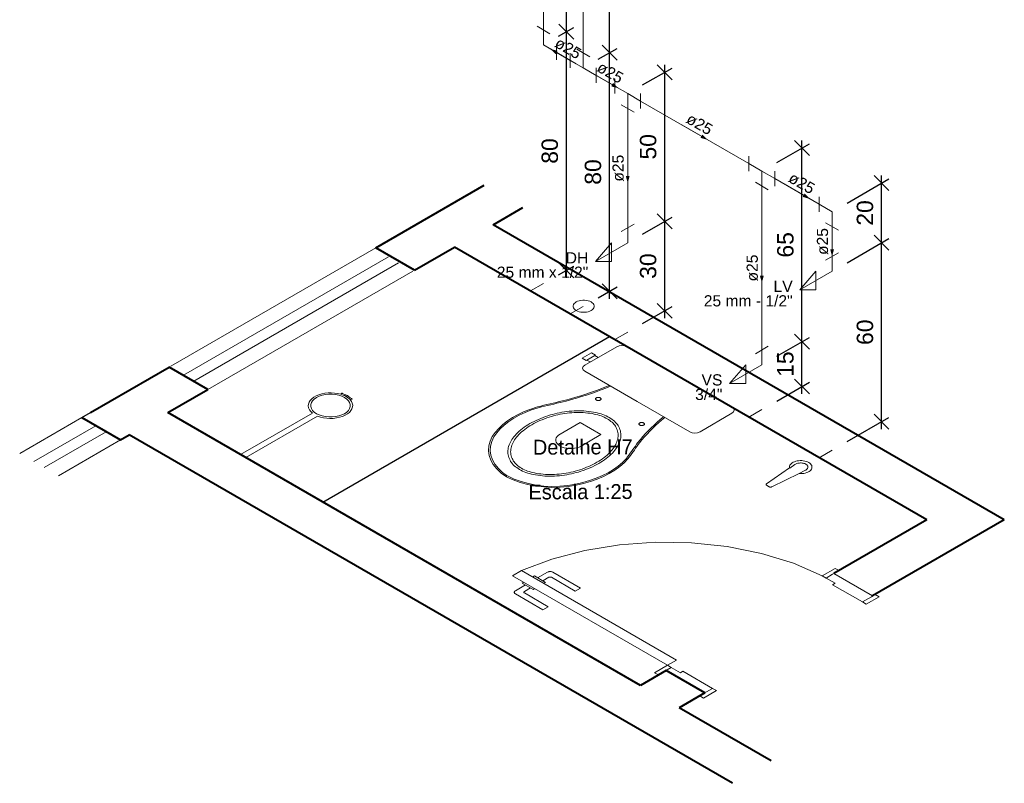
# Model space of a CAD drawing. Header units: millimetres. Extents: x 26 to 1362, y 24 to 358.
# Tile 146 of 256: x 710 to 723, y 310 to 320. Entities that reach past the tile are written whole.
import ezdxf

# ---------------------------------------------------------------- set-up
doc = ezdxf.new("R2010")
doc.units = ezdxf.units.MM
doc.linetypes.add('HIDDEN2', pattern=[4.7625, 3.175, -1.5875])
for name, color, linetype, lineweight in [('AF-Condutos', 4, 'Continuous', 5), ('AF-Conexões', 9, 'Continuous', 5), ('AF-Sentido conduto', 9, 'Continuous', 5), ('AF-Textos conduto', 7, 'Continuous', 5), ('Cotas', 1, 'Continuous', 5), ('MB_ALVENARIA', 7, 'Continuous', 40), ('MB_ESQUADRIA', 7, 'Continuous', 5), ('MB_MOBILIÁRIO', 8, 'Continuous', 13), ('MB_TEXTO_0', 7, 'Continuous', 13), ('Nível 1', 7, 'Continuous', 5), ('Texto da cota', 7, 'Continuous', 5), ('Textos', 7, 'Continuous', 5)]:
    doc.layers.add(name, color=color, linetype=linetype, lineweight=lineweight)
for name, color, linetype in [('ARQ-ALVENARIA', 4, 'Continuous'), ('ARQ-PISO', 8, 'Continuous'), ('LOUÇAS', 7, 'Continuous')]:
    doc.layers.add(name, color=color, linetype=linetype)
doc.styles.add('arial', font='arial.ttf')
doc.styles.add('AVANT', font='txt')
doc.styles.get("Standard").update_dxf_attribs({"font": 'arial.ttf'})
doc.dimstyles.new('UM_25.000000', dxfattribs={"dimtxt": 0.18, "dimasz": 0.2, "dimexe": 0.1, "dimexo": 0.2, "dimgap": 0, "dimtad": 1, "dimtih": 1, "dimtoh": 1, "dimdec": 1, "dimlfac": 25, "dimzin": 0, "dimdsep": 46, "dimtxsty": 'Standard', "dimcen": 0.09, "dimdle": 0.1, "dimadec": 1, "dimazin": 2, "dimtfac": 1, "dimtdec": 4, "dimtofl": 0, "dimtmove": 0, "dimatfit": 3, "dimfxl": 1, "dimtolj": 1, "dimarcsym": 0})

# ---------------------------------------------------------------- blocks, each defined once
blk = doc.blocks.new('_Oblique')
at = {"color": 0, "linetype": 'ByBlock', "lineweight": -2}
blk.add_line((-0.5, -0.5), (0.5, 0.5), dxfattribs=at)
blk = doc.blocks.new('*D328')
at = {"layer": 'Cotas', "color": 0, "lineweight": -2, "transparency": 16777216}
for p, q in [((721.109, 314.664), (721.109, 317.264)), ((720.646, 316.896), (721.209, 317.221)), ((720.646, 314.496), (721.209, 314.821))]:
    blk.add_line(p, q, dxfattribs=at)
at = {"layer": 'DEFPOINTS', "color": 0, "transparency": 16777216}
for p in [(721.109, 317.164), (720.446, 316.781), (720.446, 314.381)]:
    blk.add_point(p, dxfattribs=at)
at = {"layer": 'Cotas', "color": 0, "lineweight": -2, "transparency": 16777216, "xscale": 0.2, "yscale": 0.2, "zscale": 0.2}
for p, rotation in [((721.109, 317.164), 90), ((721.109, 314.764), 270)]:
    blk.add_blockref('_Oblique', p, dxfattribs=dict(at, rotation=rotation))
blk = doc.blocks.new('*D329')
at = {"layer": 'Cotas', "color": 0, "lineweight": -2, "transparency": 16777216}
for p, q in [((721.109, 317.064), (721.109, 318.064)), ((720.646, 317.696), (721.209, 318.021)), ((720.646, 316.896), (721.209, 317.221))]:
    blk.add_line(p, q, dxfattribs=at)
at = {"layer": 'DEFPOINTS', "color": 0, "transparency": 16777216}
for p in [(721.109, 317.964), (720.446, 317.581), (720.446, 316.781)]:
    blk.add_point(p, dxfattribs=at)
at = {"layer": 'Cotas', "color": 0, "lineweight": -2, "transparency": 16777216, "xscale": 0.2, "yscale": 0.2, "zscale": 0.2}
for p, rotation in [((721.109, 317.964), 90), ((721.109, 317.164), 270)]:
    blk.add_blockref('_Oblique', p, dxfattribs=dict(at, rotation=rotation))
blk = doc.blocks.new('*D330')
at = {"layer": 'Cotas', "color": 0, "lineweight": -2, "transparency": 16777216}
for p, q in [((720.041, 315.136), (720.041, 315.936)), ((719.703, 315.641), (720.141, 315.893)), ((719.703, 315.041), (720.141, 315.293))]:
    blk.add_line(p, q, dxfattribs=at)
at = {"layer": 'DEFPOINTS', "color": 0, "transparency": 16777216}
for p in [(720.041, 315.836), (719.503, 315.525), (719.503, 314.925)]:
    blk.add_point(p, dxfattribs=at)
at = {"layer": 'Cotas', "color": 0, "lineweight": -2, "transparency": 16777216, "xscale": 0.2, "yscale": 0.2, "zscale": 0.2}
for p, rotation in [((720.041, 315.836), 90), ((720.041, 315.236), 270)]:
    blk.add_blockref('_Oblique', p, dxfattribs=dict(at, rotation=rotation))
blk = doc.blocks.new('*D331')
at = {"layer": 'Cotas', "color": 0, "lineweight": -2, "transparency": 16777216}
for p, q in [((719.703, 318.241), (720.141, 318.493)), ((720.041, 315.736), (720.041, 318.536)), ((719.703, 315.641), (720.141, 315.893))]:
    blk.add_line(p, q, dxfattribs=at)
at = {"layer": 'DEFPOINTS', "color": 0, "transparency": 16777216}
for p in [(720.041, 318.436), (719.503, 318.125), (719.503, 315.525)]:
    blk.add_point(p, dxfattribs=at)
at = {"layer": 'Cotas', "color": 0, "lineweight": -2, "transparency": 16777216, "xscale": 0.2, "yscale": 0.2, "zscale": 0.2}
for p, rotation in [((720.041, 318.436), 90), ((720.041, 315.836), 270)]:
    blk.add_blockref('_Oblique', p, dxfattribs=dict(at, rotation=rotation))
blk = doc.blocks.new('*D332')
at = {"layer": 'Cotas', "color": 0, "lineweight": -2, "transparency": 16777216}
for p, q in [((718.2, 316.151), (718.2, 317.551)), ((717.903, 317.28), (718.3, 317.508)), ((717.903, 316.08), (718.3, 316.308))]:
    blk.add_line(p, q, dxfattribs=at)
at = {"layer": 'DEFPOINTS', "color": 0, "transparency": 16777216}
for p in [(718.2, 317.451), (717.703, 317.164), (717.703, 315.964)]:
    blk.add_point(p, dxfattribs=at)
at = {"layer": 'Cotas', "color": 0, "lineweight": -2, "transparency": 16777216, "xscale": 0.2, "yscale": 0.2, "zscale": 0.2}
for p, rotation in [((718.2, 317.451), 90), ((718.2, 316.251), 270)]:
    blk.add_blockref('_Oblique', p, dxfattribs=dict(at, rotation=rotation))
blk = doc.blocks.new('*D333')
at = {"layer": 'Cotas', "color": 0, "lineweight": -2, "transparency": 16777216}
for p, q in [((717.903, 319.28), (718.3, 319.508)), ((718.2, 317.351), (718.2, 319.551)), ((717.903, 317.28), (718.3, 317.508))]:
    blk.add_line(p, q, dxfattribs=at)
at = {"layer": 'DEFPOINTS', "color": 0, "transparency": 16777216}
for p in [(718.2, 319.451), (717.703, 319.164), (717.703, 317.164)]:
    blk.add_point(p, dxfattribs=at)
at = {"layer": 'Cotas', "color": 0, "lineweight": -2, "transparency": 16777216, "xscale": 0.2, "yscale": 0.2, "zscale": 0.2}
for p, rotation in [((718.2, 319.451), 90), ((718.2, 317.451), 270)]:
    blk.add_blockref('_Oblique', p, dxfattribs=dict(at, rotation=rotation))
blk = doc.blocks.new('*D334')
at = {"layer": 'Cotas', "color": 0, "lineweight": -2, "transparency": 16777216}
for p, q in [((717.306, 319.625), (717.56, 319.771)), ((717.46, 316.413), (717.46, 319.813)), ((717.306, 316.425), (717.56, 316.571))]:
    blk.add_line(p, q, dxfattribs=at)
at = {"layer": 'DEFPOINTS', "color": 0, "transparency": 16777216}
for p in [(717.46, 319.713), (717.106, 319.509), (717.106, 316.309)]:
    blk.add_point(p, dxfattribs=at)
at = {"layer": 'Cotas', "color": 0, "lineweight": -2, "transparency": 16777216, "xscale": 0.2, "yscale": 0.2, "zscale": 0.2}
for p, rotation in [((717.46, 319.713), 90), ((717.46, 316.513), 270)]:
    blk.add_blockref('_Oblique', p, dxfattribs=dict(at, rotation=rotation))
blk = doc.blocks.new('*D335')
at = {"layer": 'Cotas', "color": 0, "lineweight": -2, "transparency": 16777216}
for p, q in [((717.306, 323.625), (717.56, 323.771)), ((717.46, 319.613), (717.46, 323.813)), ((717.306, 319.625), (717.56, 319.771))]:
    blk.add_line(p, q, dxfattribs=at)
at = {"layer": 'DEFPOINTS', "color": 0, "transparency": 16777216}
for p in [(717.46, 323.713), (717.106, 323.509), (717.106, 319.509)]:
    blk.add_point(p, dxfattribs=at)
at = {"layer": 'Cotas', "color": 0, "lineweight": -2, "transparency": 16777216, "xscale": 0.2, "yscale": 0.2, "zscale": 0.2}
for p, rotation in [((717.46, 323.713), 90), ((717.46, 319.713), 270)]:
    blk.add_blockref('_Oblique', p, dxfattribs=dict(at, rotation=rotation))
blk = doc.blocks.new('*D337')
at = {"layer": 'Cotas', "color": 0, "lineweight": -2, "transparency": 16777216}
for p, q in [((716.773, 319.933), (716.98, 320.052)), ((716.88, 316.695), (716.88, 320.095)), ((716.773, 316.733), (716.98, 316.852))]:
    blk.add_line(p, q, dxfattribs=at)
at = {"layer": 'DEFPOINTS', "color": 0, "transparency": 16777216}
for p in [(716.88, 319.995), (716.573, 319.817), (716.573, 316.617)]:
    blk.add_point(p, dxfattribs=at)
at = {"layer": 'Cotas', "color": 0, "lineweight": -2, "transparency": 16777216, "xscale": 0.2, "yscale": 0.2, "zscale": 0.2}
for p, rotation in [((716.88, 319.995), 90), ((716.88, 316.795), 270)]:
    blk.add_blockref('_Oblique', p, dxfattribs=dict(at, rotation=rotation))
blk = doc.blocks.new('*D338')
at = {"layer": 'Cotas', "color": 0, "lineweight": -2, "transparency": 16777216}
for p, q in [((716.773, 325.133), (716.98, 325.252)), ((716.88, 319.895), (716.88, 325.295)), ((716.773, 319.933), (716.98, 320.052))]:
    blk.add_line(p, q, dxfattribs=at)
at = {"layer": 'DEFPOINTS', "color": 0, "transparency": 16777216}
for p in [(716.88, 325.195), (716.573, 325.017), (716.573, 319.817)]:
    blk.add_point(p, dxfattribs=at)
at = {"layer": 'Cotas', "color": 0, "lineweight": -2, "transparency": 16777216, "xscale": 0.2, "yscale": 0.2, "zscale": 0.2}
for p, rotation in [((716.88, 325.195), 90), ((716.88, 319.995), 270)]:
    blk.add_blockref('_Oblique', p, dxfattribs=dict(at, rotation=rotation))

msp = doc.modelspace()

# ---------------------------------------------------------------- hatches: boundary and pattern name
at = {"layer": 'AF-Sentido conduto', "linetype": 'Continuous'}
for points in [[(716.6661, 319.7631), (716.7368, 319.6924), (716.7627, 319.7372)], [(717.5779, 319.2366), (717.5072, 319.3073), (717.4814, 319.2625)], [(718.7765, 318.5446), (718.7058, 318.6153), (718.6799, 318.5705)], [(717.7034, 317.9642), (717.7293, 318.0608), (717.6775, 318.0608)], [(720.1478, 317.7529), (720.0771, 317.8236), (720.0513, 317.7788)], [(720.446, 316.9807), (720.4719, 317.0773), (720.4202, 317.0773)], [(719.5032, 316.6251), (719.5291, 316.7217), (719.4774, 316.7217)]]:
    msp.add_hatch(color=256, dxfattribs=at).paths.add_polyline_path(points)

# ---------------------------------------------------------------- linework, layer by layer
at = {"layer": 'AF-Condutos'}
for p, q in [((717.1061, 323.2263), (717.1061, 319.7091)), ((716.5725, 320.0171), (716.5725, 320.7343)), ((716.9329, 319.6091), (716.7457, 319.7171)), ((717.2793, 319.4091), (717.5302, 319.2642)), ((717.8766, 319.0642), (719.33, 318.2251)), ((717.7034, 318.9642), (717.7034, 317.3642)), ((719.5032, 317.9251), (719.5032, 315.7251)), ((719.6764, 318.0251), (720.2728, 317.6807)), ((720.446, 317.3807), (720.446, 316.9807))]:
    msp.add_line(p, q, dxfattribs=at)
at = {"layer": 'AF-Conexões'}
for p, q in [((716.6591, 319.9671), (716.4859, 320.0671)), ((716.5725, 319.8171), (716.5725, 320.0171)), ((716.5725, 319.8171), (716.7457, 319.7171)), ((716.7457, 319.6171), (716.7457, 319.8171)), ((716.9329, 319.7091), (716.9329, 319.5091)), ((717.1927, 319.6591), (717.0195, 319.7591)), ((717.1061, 319.5091), (717.1061, 319.7091)), ((717.1061, 319.5091), (716.9329, 319.6091)), ((717.1061, 319.5091), (717.2793, 319.4091)), ((717.2793, 319.3091), (717.2793, 319.5091)), ((717.5302, 319.3642), (717.5302, 319.1642)), ((717.7034, 319.1642), (717.5302, 319.2642)), ((717.7034, 319.1642), (717.8766, 319.0642)), ((717.7034, 319.1642), (717.7034, 318.9642)), ((717.8766, 318.9642), (717.8766, 319.1642)), ((717.6168, 319.0142), (717.79, 318.9142)), ((719.33, 318.3251), (719.33, 318.1251)), ((719.5032, 318.1251), (719.33, 318.2251)), ((719.5032, 318.1251), (719.6764, 318.0251)), ((719.5032, 318.1251), (719.5032, 317.9251)), ((719.6764, 317.9251), (719.6764, 318.1251)), ((719.4166, 317.9751), (719.5898, 317.8751)), ((720.2728, 317.7807), (720.2728, 317.5807)), ((720.446, 317.5807), (720.2728, 317.6807)), ((720.446, 317.5807), (720.446, 317.3807)), ((717.6168, 317.3142), (717.79, 317.4142)), ((720.3594, 317.4307), (720.5326, 317.3307)), ((717.7034, 317.1642), (717.7034, 317.3642)), ((717.7034, 317.1642), (717.2704, 316.9142)), ((717.2704, 316.9142), (717.4869, 317.1642)), ((717.4869, 317.1642), (717.4869, 316.9142)), ((720.3594, 316.9307), (720.5326, 317.0307)), ((717.4869, 316.9142), (717.2704, 316.9142)), ((720.446, 316.7807), (720.446, 316.9807)), ((720.446, 316.7807), (720.013, 316.5307)), ((720.013, 316.5307), (720.2295, 316.7807)), ((720.2295, 316.7807), (720.2295, 316.5307)), ((720.2295, 316.5307), (720.013, 316.5307)), ((719.4166, 315.6751), (719.5898, 315.7751)), ((719.5032, 315.5251), (719.5032, 315.7251)), ((719.5032, 315.5251), (719.0702, 315.2751)), ((719.0702, 315.2751), (719.2867, 315.5251)), ((719.2867, 315.5251), (719.2867, 315.2751)), ((719.2867, 315.2751), (719.0702, 315.2751))]:
    msp.add_line(p, q, dxfattribs=at)
at = {"layer": 'AF-Sentido conduto'}
for points in [[(717.0125, 319.5631), (716.6661, 319.7631)], [(717.2315, 319.4366), (717.5779, 319.2366)], [(718.4301, 318.7446), (718.7765, 318.5446)], [(717.7034, 318.3642), (717.7034, 317.9642)], [(719.8014, 317.9529), (720.1478, 317.7529)], [(720.446, 317.3807), (720.446, 316.9807)], [(719.5032, 317.0251), (719.5032, 316.6251)]]:
    msp.add_lwpolyline(points, dxfattribs=at)
at = {"layer": 'ARQ-ALVENARIA'}
msp.add_lwpolyline([(710.3765, 314.8186), (710.4941, 314.8865)], dxfattribs=at)
at = {"layer": 'ARQ-PISO'}
msp.add_lwpolyline([(713.6118, 313.6865), (713.6118, 313.6865), (717.4569, 315.9065)], dxfattribs=at)
at = {"layer": 'LOUÇAS'}
msp.add_line((712.5783, 314.2832), (712.509, 314.3232), dxfattribs=at)
at = {"layer": 'MB_ALVENARIA'}
for p, q in [((714.3219, 317.0965), (715.7747, 317.9352)), ((715.8981, 317.4065), (716.2943, 317.6352)), ((719.1078, 309.9134), (711.0137, 314.5865)), ((719.6274, 310.2134), (718.3923, 310.9265))]:
    msp.add_line(p, q, dxfattribs=at)
for points in [[(722.757, 313.4465), (715.8981, 317.4065)], [(714.8415, 316.7965), (714.3219, 317.0965)], [(714.8415, 316.7965), (715.3785, 317.1065)], [(721.7178, 313.4465), (715.3785, 317.1065)], [(710.4941, 314.8865), (711.5507, 315.4965)], [(712.0703, 315.1965), (711.5507, 315.4965)], [(711.5333, 314.8865), (712.0703, 315.1965)], [(717.8726, 311.2265), (711.5333, 314.8865)], [(710.3765, 314.8186), (710.8962, 314.5186)], [(710.8962, 314.5186), (711.0137, 314.5865)], [(721.7178, 313.4465), (720.4707, 312.7265)], [(722.757, 313.4465), (720.9903, 312.4265)], [(718.219, 311.4265), (717.8726, 311.2265)], [(718.7387, 311.1265), (718.219, 311.4265)], [(718.7387, 311.1265), (718.3923, 310.9265)]]:
    msp.add_lwpolyline(points, dxfattribs=at)
at = {"layer": 'MB_ESQUADRIA', "linetype": 'HIDDEN2'}
for p, q in [((710.3765, 314.8186), (709.5436, 314.3377)), ((709.7342, 314.2277), (710.5671, 314.7086)), ((709.8727, 314.1477), (710.7056, 314.6286)), ((710.0633, 314.0377), (710.8962, 314.5186))]:
    msp.add_line(p, q, dxfattribs=at)
at = {"layer": 'MB_ESQUADRIA'}
for p, q in [((716.4293, 312.6815), (716.4513, 312.6942)), ((716.4293, 312.6815), (716.4513, 312.6942)), ((716.4513, 312.6942), (716.5989, 312.6089)), ((716.4513, 312.6942), (716.5989, 312.6089)), ((716.4947, 312.669), (716.6287, 312.7463)), ((716.4947, 312.669), (716.6287, 312.7463)), ((716.6459, 312.6763), (716.564, 312.629)), ((716.6459, 312.6763), (716.564, 312.629)), ((716.9991, 312.4922), (716.6806, 312.6763)), ((716.9991, 312.4922), (716.6806, 312.6763)), ((716.6979, 312.7463), (717.0684, 312.5321)), ((716.6979, 312.7463), (717.0684, 312.5321)), ((720.3668, 312.6665), (720.4534, 312.7165)), ((720.3668, 312.6665), (720.4534, 312.7165)), ((720.4881, 312.5965), (720.3669, 312.6665)), ((720.4881, 312.5965), (720.3669, 312.6665)), ((716.3294, 312.5737), (716.1955, 312.4965)), ((716.3294, 312.5737), (716.1955, 312.4965)), ((716.3079, 312.6115), (716.2859, 312.5988)), ((716.3079, 312.6115), (716.2859, 312.5988)), ((716.2859, 312.5988), (716.4336, 312.5135)), ((716.2859, 312.5988), (716.4336, 312.5135)), ((716.3168, 312.4864), (716.3987, 312.5337)), ((716.3168, 312.4864), (716.3987, 312.5337)), ((716.4336, 312.5135), (716.4556, 312.5262)), ((716.4336, 312.5135), (716.4556, 312.5262)), ((716.5989, 312.6089), (716.5769, 312.5962)), ((716.5989, 312.6089), (716.5769, 312.5962)), ((717.0684, 312.5321), (716.9991, 312.4922)), ((717.0684, 312.5321), (716.9991, 312.4922)), ((720.4534, 312.5765), (720.852, 312.3467)), ((720.4534, 312.5765), (720.852, 312.3467)), ((720.4881, 312.5965), (720.4535, 312.5765)), ((720.4881, 312.5965), (720.4535, 312.5765)), ((716.1955, 312.4565), (716.566, 312.2423)), ((716.1955, 312.4565), (716.566, 312.2423)), ((716.6353, 312.2823), (716.3167, 312.4664)), ((716.6353, 312.2823), (716.3167, 312.4664)), ((720.852, 312.3467), (720.9733, 312.4167)), ((720.852, 312.3467), (720.9733, 312.4167)), ((716.566, 312.2423), (716.6353, 312.2823)), ((716.566, 312.2423), (716.6353, 312.2823)), ((718.2885, 311.4665), (718.2018, 311.4165)), ((718.2885, 311.4665), (718.2018, 311.4165)), ((718.2885, 311.4665), (718.2018, 311.4165)), ((718.2885, 311.4665), (718.2018, 311.4165)), ((718.4096, 311.3965), (718.2884, 311.4665)), ((718.4096, 311.3965), (718.2884, 311.4665)), ((718.4096, 311.3965), (718.2884, 311.4665)), ((718.4096, 311.3965), (718.2884, 311.4665)), ((718.4096, 311.3965), (718.4443, 311.4165)), ((718.4096, 311.3965), (718.4443, 311.4165)), ((718.4096, 311.3965), (718.4443, 311.4165)), ((718.4096, 311.3965), (718.4443, 311.4165)), ((718.4443, 311.4165), (718.8425, 311.1864)), ((718.4443, 311.4165), (718.8425, 311.1864)), ((718.4443, 311.4165), (718.8425, 311.1864)), ((718.4443, 311.4165), (718.8425, 311.1864)), ((718.8425, 311.1864), (718.7212, 311.1164)), ((718.8425, 311.1864), (718.7212, 311.1164)), ((718.8425, 311.1864), (718.7212, 311.1164)), ((718.8425, 311.1864), (718.7212, 311.1164))]:
    msp.add_line(p, q, dxfattribs=at)
at = {"layer": 'MB_ESQUADRIA', "linetype": 'HIDDEN2'}
for points in [[(714.3219, 317.0965), (711.5507, 315.4965)], [(711.7412, 315.3865), (714.5125, 316.9865)], [(711.8797, 315.3065), (714.651, 316.9065)], [(712.0703, 315.1965), (714.8415, 316.7965)], [(720.3148, 312.6965), (719.9259, 312.8643), (719.4972, 312.996), (719.0387, 313.0884), (718.5612, 313.1395), (718.0758, 313.1479), (717.5939, 313.1135), (717.1266, 313.0372), (716.685, 312.9206), (716.2793, 312.7665)], [(720.3148, 312.6965), (719.9259, 312.8643), (719.4972, 312.996), (719.0387, 313.0884), (718.5612, 313.1395), (718.0758, 313.1479), (717.5939, 313.1135), (717.1266, 313.0372), (716.685, 312.9206), (716.2793, 312.7665)]]:
    msp.add_lwpolyline(points, dxfattribs=at)
at = {"layer": 'MB_ESQUADRIA'}
for points in [[(716.2793, 312.7665), (718.3577, 311.5665), (718.2365, 311.4965), (716.158, 312.6965), (716.2793, 312.7665)], [(720.4535, 312.7165), (720.54, 312.7665), (720.488, 312.7965), (720.3148, 312.6965), (720.3668, 312.6665), (720.3669, 312.6665)], [(720.4535, 312.7165), (720.54, 312.7665), (720.488, 312.7965), (720.3148, 312.6965), (720.3668, 312.6665), (720.3669, 312.6665)], [(716.6979, 312.7463), (716.6914, 312.7494), (716.684, 312.7519), (716.676, 312.7536), (716.6676, 312.7544), (716.659, 312.7544), (716.6506, 312.7536), (716.6426, 312.7519), (716.6352, 312.7494), (716.6287, 312.7463)], [(716.6979, 312.7463), (716.6914, 312.7494), (716.684, 312.7519), (716.676, 312.7536), (716.6676, 312.7544), (716.659, 312.7544), (716.6506, 312.7536), (716.6426, 312.7519), (716.6352, 312.7494), (716.6287, 312.7463)], [(716.6806, 312.6763), (716.679, 312.6771), (716.6773, 312.6778), (716.6755, 312.6785), (716.6736, 312.6791), (716.6716, 312.6795), (716.6696, 312.6799), (716.6675, 312.6802), (716.6654, 312.6803), (716.6632, 312.6804), (716.6611, 312.6804), (716.659, 312.6802), (716.6569, 312.6799), (716.6549, 312.6796), (716.6529, 312.6791), (716.651, 312.6785), (716.6492, 312.6779), (716.6475, 312.6771), (716.6459, 312.6763)], [(716.6806, 312.6763), (716.679, 312.6771), (716.6773, 312.6778), (716.6755, 312.6785), (716.6736, 312.6791), (716.6716, 312.6795), (716.6696, 312.6799), (716.6675, 312.6802), (716.6654, 312.6803), (716.6632, 312.6804), (716.6611, 312.6804), (716.659, 312.6802), (716.6569, 312.6799), (716.6549, 312.6796), (716.6529, 312.6791), (716.651, 312.6785), (716.6492, 312.6779), (716.6475, 312.6771), (716.6459, 312.6763)], [(720.9903, 312.4265), (720.4707, 312.7265)], [(716.1955, 312.4965), (716.19, 312.4927), (716.1858, 312.4884), (716.1828, 312.4838), (716.1813, 312.4789), (716.1813, 312.474), (716.1828, 312.4691), (716.1857, 312.4645), (716.19, 312.4602), (716.1955, 312.4565)], [(716.1955, 312.4965), (716.19, 312.4927), (716.1858, 312.4884), (716.1828, 312.4838), (716.1813, 312.4789), (716.1813, 312.474), (716.1828, 312.4691), (716.1857, 312.4645), (716.19, 312.4602), (716.1955, 312.4565)], [(716.3168, 312.4864), (716.314, 312.4845), (716.3119, 312.4824), (716.3104, 312.4801), (716.3097, 312.4777), (716.3097, 312.4752), (716.3104, 312.4728), (716.3119, 312.4704), (716.314, 312.4683), (716.3167, 312.4664)], [(716.3168, 312.4864), (716.314, 312.4845), (716.3119, 312.4824), (716.3104, 312.4801), (716.3097, 312.4777), (716.3097, 312.4752), (716.3104, 312.4728), (716.3119, 312.4704), (716.314, 312.4683), (716.3167, 312.4664)], [(720.852, 312.3467), (720.904, 312.3167), (721.0772, 312.4167), (721.0253, 312.4467), (720.9733, 312.4167)], [(720.852, 312.3467), (720.904, 312.3167), (721.0772, 312.4167), (721.0253, 312.4467), (720.9733, 312.4167)], [(718.2018, 311.4165), (718.1153, 311.3665), (718.0633, 311.3965), (718.2365, 311.4965), (718.2885, 311.4665), (718.2884, 311.4665)], [(718.2018, 311.4165), (718.1153, 311.3665), (718.0633, 311.3965), (718.2365, 311.4965), (718.2885, 311.4665), (718.2884, 311.4665)], [(718.2018, 311.4165), (718.1153, 311.3665), (718.0633, 311.3965), (718.2365, 311.4965), (718.2885, 311.4665), (718.2884, 311.4665)], [(718.2018, 311.4165), (718.1153, 311.3665), (718.0633, 311.3965), (718.2365, 311.4965), (718.2885, 311.4665), (718.2884, 311.4665)], [(718.8425, 311.1864), (718.8944, 311.1564), (718.7212, 311.0564), (718.6693, 311.0864), (718.7212, 311.1164)], [(718.8425, 311.1864), (718.8944, 311.1564), (718.7212, 311.0564), (718.6693, 311.0864), (718.7212, 311.1164)], [(718.8425, 311.1864), (718.8944, 311.1564), (718.7212, 311.0564), (718.6693, 311.0864), (718.7212, 311.1164)], [(718.8425, 311.1864), (718.8944, 311.1564), (718.7212, 311.0564), (718.6693, 311.0864), (718.7212, 311.1164)]]:
    msp.add_lwpolyline(points, dxfattribs=at)
at = {"layer": 'MB_MOBILIÁRIO'}
for p, q in [((717.6939, 315.7697), (719.1048, 314.9551)), ((713.8663, 315.1466), (713.8528, 315.1317)), ((713.9478, 315.1139), (713.9253, 315.1009)), ((713.9478, 315.1139), (713.9253, 315.1009)), ((713.9777, 315.0601), (714.0025, 315.0677)), ((713.4724, 314.8795), (712.509, 314.3232)), ((713.5417, 314.8395), (712.5783, 314.2832)), ((719.875, 314.1427), (719.566, 313.9305)), ((719.9469, 314.1875), (719.8789, 314.1416)), ((720.0819, 314.1095), (720.0023, 314.0702)), ((720.0023, 314.0702), (719.6368, 313.8896)), ((719.5673, 313.9113), (719.6035, 313.8903))]:
    msp.add_line(p, q, dxfattribs=at)
for points in [[(717.1458, 315.585), (717.0938, 315.6151), (717.1558, 315.6509), (717.2178, 315.6867), (717.2698, 315.6566), (717.2599, 315.6509), (717.3045, 315.6251)], [(717.6939, 315.7697), (717.6939, 315.7697), (717.6616, 315.7826), (717.6244, 315.7869), (717.5872, 315.7826), (717.555, 315.7697), (717.126, 315.522), (717.126, 315.522), (717.1037, 315.5034), (717.0962, 315.4819), (717.1037, 315.4605), (717.126, 315.4419), (717.8302, 315.0353)], [(717.1458, 315.585), (717.1558, 315.5907)], [(717.2599, 315.6509), (717.1558, 315.5907)], [(717.1558, 315.5907), (717.2004, 315.565)], [(713.8528, 315.1317), (713.8122, 315.1418), (713.7695, 315.1484), (713.7256, 315.1512), (713.6815, 315.1502), (713.6381, 315.1455), (713.5963, 315.1371), (713.5572, 315.1253), (713.5216, 315.1102), (713.4902, 315.0923), (713.4637, 315.0718), (713.4428, 315.0494), (713.4278, 315.0254), (713.4192, 315.0003), (713.4171, 314.9749), (713.4215, 314.9495), (713.4324, 314.9248), (713.4495, 314.9013), (713.4724, 314.8795)], [(713.8702, 315.1468), (713.8701, 315.1469), (713.8699, 315.147), (713.8696, 315.1471), (713.8694, 315.1472), (713.8692, 315.1473), (713.8689, 315.1473), (713.8687, 315.1473), (713.8684, 315.1473), (713.8681, 315.1473), (713.8679, 315.1473), (713.8676, 315.1473), (713.8674, 315.1472), (713.8672, 315.1472), (713.8669, 315.1471), (713.8667, 315.147), (713.8666, 315.1469), (713.8664, 315.1467), (713.8663, 315.1466)], [(713.8702, 315.1468), (713.8773, 315.1421), (713.8848, 315.1376), (713.8927, 315.1334), (713.901, 315.1294), (713.9097, 315.1257), (713.9188, 315.1223), (713.9282, 315.1192), (713.9379, 315.1164), (713.9478, 315.1139)], [(716.8688, 315.0531), (716.9375, 315.0718), (717.0054, 315.0913), (717.0726, 315.1116), (717.1391, 315.1327), (717.2049, 315.1545), (717.2698, 315.1772), (717.334, 315.2005), (717.3973, 315.2247), (717.4598, 315.2495)], [(716.8786, 315.0409), (716.9476, 315.0598), (717.0159, 315.0794), (717.0836, 315.0998), (717.1505, 315.121), (717.2167, 315.143), (717.282, 315.1657), (717.3466, 315.1893), (717.4103, 315.2135), (717.4732, 315.2386)], [(717.4732, 315.2386), (717.4732, 315.2386), (717.4763, 315.2396)], [(713.9023, 315.0876), (713.8669, 315.1048), (713.8268, 315.1181), (713.7834, 315.1273), (713.7379, 315.1319), (713.6917, 315.1319), (713.6461, 315.1273), (713.6027, 315.1181), (713.5627, 315.1048), (713.5273, 315.0876), (713.4976, 315.0672), (713.4744, 315.0441), (713.4586, 315.019), (713.4506, 314.9927), (713.4506, 314.966), (713.4586, 314.9397), (713.4744, 314.9147), (713.4976, 314.8916), (713.5273, 314.8711), (713.5627, 314.854), (713.6027, 314.8406), (713.6461, 314.8315), (713.6917, 314.8269), (713.7379, 314.8269), (713.7834, 314.8315), (713.8268, 314.8406), (713.8669, 314.854), (713.9023, 314.8711), (713.932, 314.8916), (713.9551, 314.9147), (713.9709, 314.9397), (713.9789, 314.966), (713.9789, 314.9927), (713.9709, 315.019), (713.9551, 315.0441), (713.932, 315.0672), (713.9023, 315.0876)], [(713.5417, 314.8395), (713.5796, 314.8262), (713.6204, 314.8163), (713.6634, 314.81), (713.7074, 314.8075), (713.7517, 314.8088), (713.7951, 314.8138), (713.8367, 314.8225), (713.8757, 314.8347), (713.9111, 314.8501), (713.9421, 314.8683), (713.9681, 314.889), (713.9885, 314.9117), (714.0029, 314.9359), (714.0109, 314.9611), (714.0123, 314.9866), (714.0071, 315.012), (713.9955, 315.0367), (713.9777, 315.0601)], [(713.9777, 315.0601), (713.9678, 315.07), (713.9568, 315.0796), (713.9447, 315.0887), (713.9315, 315.0973), (713.9174, 315.1053), (713.9025, 315.1129), (713.8866, 315.1198), (713.8701, 315.1261), (713.8528, 315.1317)], [(713.9478, 315.1139), (713.9519, 315.1083), (713.9566, 315.1029), (713.9618, 315.0976), (713.9676, 315.0924), (713.9737, 315.0875), (713.9804, 315.0828), (713.9875, 315.0783), (713.995, 315.074), (714.003, 315.07)], [(714.0025, 315.0677), (714.0028, 315.0678), (714.003, 315.0679), (714.0032, 315.068), (714.0033, 315.0681), (714.0035, 315.0683), (714.0036, 315.0684), (714.0037, 315.0685), (714.0038, 315.0687), (714.0038, 315.0688), (714.0038, 315.069), (714.0038, 315.0691), (714.0038, 315.0693), (714.0037, 315.0694), (714.0036, 315.0695), (714.0035, 315.0697), (714.0033, 315.0698), (714.0031, 315.0699), (714.003, 315.07)], [(716.4935, 314.9637), (716.5353, 314.9736), (716.577, 314.9835), (716.6187, 314.9934), (716.6604, 315.0033), (716.7021, 315.0133), (716.7438, 315.0232), (716.7855, 315.0332), (716.8272, 315.0432), (716.8688, 315.0531)], [(716.5024, 314.9512), (716.5442, 314.9612), (716.586, 314.9711), (716.6278, 314.9811), (716.6696, 314.991), (716.7114, 315.001), (716.7532, 315.011), (716.795, 315.0209), (716.8368, 315.0309), (716.8786, 315.0409)], [(717.3343, 315.0839), (717.3294, 315.0863), (717.3238, 315.0882), (717.3178, 315.0894), (717.3115, 315.0901), (717.3051, 315.0901), (717.2987, 315.0894), (717.2927, 315.0882), (717.2871, 315.0863), (717.2822, 315.0839), (717.2781, 315.0811), (717.2749, 315.0779), (717.2727, 315.0744), (717.2716, 315.0708), (717.2716, 315.0671), (717.2727, 315.0634), (717.2749, 315.0599), (717.2781, 315.0567), (717.2822, 315.0539), (717.2871, 315.0515), (717.2927, 315.0496), (717.2987, 315.0484), (717.3051, 315.0477), (717.3115, 315.0477), (717.3178, 315.0484), (717.3238, 315.0496), (717.3294, 315.0515), (717.3343, 315.0539), (717.3384, 315.0567), (717.3416, 315.0599), (717.3438, 315.0634), (717.3449, 315.0671), (717.3449, 315.0708), (717.3438, 315.0744), (717.3416, 315.0779), (717.3384, 315.0811), (717.3343, 315.0839)], [(719.1048, 314.9551), (719.1048, 314.9551), (719.1271, 314.9365), (719.1321, 314.9164), (719.1247, 314.895), (719.1023, 314.8763), (718.6734, 314.6287), (718.6734, 314.6287), (718.6411, 314.6158), (718.6039, 314.6115), (718.5692, 314.6143), (718.537, 314.6272), (717.8302, 315.0353)], [(716.4935, 314.9637), (716.4022, 314.9338), (716.3155, 314.8997), (716.2341, 314.8614), (716.1586, 314.8194), (716.0894, 314.7738), (716.0271, 314.725), (715.9721, 314.6734), (715.9248, 314.6193), (715.8855, 314.5631)], [(716.5024, 314.9512), (716.4127, 314.9222), (716.3276, 314.8888), (716.2478, 314.8514), (716.1737, 314.8102), (716.106, 314.7655), (716.0451, 314.7177), (715.9915, 314.667), (715.9455, 314.6139), (715.9075, 314.5587)], [(717.4558, 314.8191), (717.4356, 314.8301), (717.4143, 314.8405), (717.3921, 314.8502), (717.369, 314.8592), (717.3451, 314.8675), (717.3204, 314.8749), (717.295, 314.8816), (717.2691, 314.8875), (717.2426, 314.8925), (717.2426, 314.8925), (717.2426, 314.8925), (717.2426, 314.8925), (717.2112, 314.8974), (717.1794, 314.9015), (717.1473, 314.9048), (717.115, 314.9072), (717.0826, 314.9086), (717.05, 314.9093), (717.0175, 314.909), (716.985, 314.9078), (716.9526, 314.9058), (716.9526, 314.9058), (716.9526, 314.9058), (716.9526, 314.9058), (716.9193, 314.9029), (716.8863, 314.8993), (716.8535, 314.8949), (716.821, 314.8898), (716.7889, 314.8839), (716.7572, 314.8774), (716.726, 314.8702), (716.6952, 314.8622), (716.665, 314.8536), (716.665, 314.8536), (716.665, 314.8536), (716.665, 314.8536), (716.6317, 314.8433), (716.5991, 314.8322), (716.5671, 314.8206), (716.5358, 314.8083), (716.5052, 314.7954), (716.4754, 314.7819), (716.4465, 314.7678), (716.4184, 314.7531), (716.3912, 314.738), (716.3912, 314.738), (716.3912, 314.738), (716.3912, 314.738), (716.3649, 314.7222), (716.3395, 314.706), (716.3151, 314.6893), (716.2917, 314.6721), (716.2694, 314.6545), (716.2481, 314.6364), (716.2279, 314.6179), (716.2088, 314.5991), (716.1908, 314.5798), (716.1908, 314.5798), (716.1908, 314.5798), (716.1908, 314.5798), (716.1759, 314.5624), (716.1622, 314.5447), (716.1496, 314.5266), (716.1383, 314.5083), (716.1282, 314.4898), (716.1194, 314.4711), (716.1118, 314.4521), (716.1055, 314.433), (716.1004, 314.4138), (716.1004, 314.4138), (716.1004, 314.4138), (716.1004, 314.4138), (716.0969, 314.3951), (716.0949, 314.3764), (716.0945, 314.3576), (716.0955, 314.3388), (716.0981, 314.32), (716.1022, 314.3014), (716.1078, 314.2829), (716.1149, 314.2645), (716.1235, 314.2464), (716.1235, 314.2464), (716.1235, 314.2464), (716.1235, 314.2464), (716.1322, 314.2311), (716.1424, 314.2161), (716.1539, 314.2015), (716.1669, 314.1872), (716.1811, 314.1734), (716.1967, 314.1601), (716.2135, 314.1472), (716.2315, 314.135), (716.2507, 314.1233), (716.2507, 314.1233), (716.2507, 314.1233), (716.2507, 314.1233), (716.2709, 314.1122), (716.2922, 314.1018), (716.3144, 314.0921), (716.3375, 314.0831), (716.3614, 314.0749), (716.3861, 314.0674), (716.4114, 314.0608), (716.4374, 314.0549), (716.4639, 314.0499), (716.4639, 314.0499), (716.4639, 314.0499), (716.4639, 314.0499), (716.4953, 314.0449), (716.5271, 314.0408), (716.5591, 314.0376), (716.5914, 314.0352), (716.6239, 314.0337), (716.6564, 314.0331), (716.689, 314.0334), (716.7215, 314.0345), (716.7539, 314.0365), (716.7539, 314.0365), (716.7539, 314.0365), (716.7539, 314.0365), (716.7872, 314.0395), (716.8202, 314.0431), (716.853, 314.0475), (716.8855, 314.0526), (716.9176, 314.0584), (716.9493, 314.065), (716.9805, 314.0722), (717.0113, 314.0801), (717.0414, 314.0887), (717.0414, 314.0887), (717.0414, 314.0887), (717.0414, 314.0887), (717.0747, 314.0991), (717.1074, 314.1101), (717.1394, 314.1218), (717.1707, 314.1341), (717.2013, 314.147), (717.231, 314.1605), (717.26, 314.1746), (717.2881, 314.1892), (717.3153, 314.2044), (717.3153, 314.2044), (717.3153, 314.2044), (717.3153, 314.2044), (717.3416, 314.2201), (717.367, 314.2363), (717.3914, 314.2531), (717.4147, 314.2702), (717.4371, 314.2879), (717.4584, 314.306), (717.4786, 314.3244), (717.4977, 314.3433), (717.5157, 314.3625), (717.5157, 314.3625), (717.5157, 314.3625), (717.5157, 314.3625), (717.5306, 314.38), (717.5443, 314.3977), (717.5568, 314.4157), (717.5682, 314.434), (717.5782, 314.4526), (717.5871, 314.4713), (717.5947, 314.4902), (717.601, 314.5093), (717.6061, 314.5285), (717.6061, 314.5285), (717.6061, 314.5285), (717.6061, 314.5285), (717.6096, 314.5472), (717.6115, 314.566), (717.612, 314.5848), (717.6109, 314.6036), (717.6084, 314.6223), (717.6043, 314.641), (717.5986, 314.6595), (717.5915, 314.6779), (717.583, 314.696), (717.583, 314.696), (717.583, 314.696), (717.583, 314.696), (717.5743, 314.7113), (717.5641, 314.7263), (717.5526, 314.7409), (717.5396, 314.7551), (717.5253, 314.769), (717.5098, 314.7823), (717.493, 314.7951), (717.475, 314.8074), (717.4558, 314.8191), (717.4558, 314.8191), (717.4558, 314.8191)], [(717.4277, 314.8028), (717.4087, 314.8132), (717.3889, 314.8229), (717.3681, 314.832), (717.3465, 314.8404), (717.3241, 314.8481), (717.301, 314.855), (717.2773, 314.8613), (717.2531, 314.8668), (717.2283, 314.8715), (717.2283, 314.8715), (717.2283, 314.8715), (717.2283, 314.8715), (717.1986, 314.8762), (717.1684, 314.88), (717.1381, 314.8831), (717.1075, 314.8854), (717.0767, 314.8868), (717.0459, 314.8873), (717.015, 314.8871), (716.9842, 314.886), (716.9536, 314.8841), (716.9536, 314.8841), (716.9536, 314.8841), (716.9536, 314.8841), (716.9218, 314.8813), (716.8903, 314.8778), (716.859, 314.8737), (716.828, 314.8688), (716.7974, 314.8632), (716.7672, 314.857), (716.7374, 314.8501), (716.7081, 314.8425), (716.6793, 314.8343), (716.6793, 314.8343), (716.6793, 314.8343), (716.6793, 314.8343), (716.6473, 314.8244), (716.616, 314.8138), (716.5853, 314.8026), (716.5552, 314.7908), (716.5259, 314.7784), (716.4974, 314.7655), (716.4696, 314.7519), (716.4426, 314.7379), (716.4165, 314.7233), (716.4165, 314.7233), (716.4165, 314.7233), (716.4165, 314.7233), (716.3913, 314.7082), (716.3669, 314.6927), (716.3435, 314.6766), (716.3211, 314.6602), (716.2997, 314.6432), (716.2792, 314.6259), (716.2598, 314.6082), (716.2415, 314.5901), (716.2243, 314.5716), (716.2243, 314.5716), (716.2243, 314.5716), (716.2243, 314.5716), (716.2101, 314.555), (716.197, 314.5381), (716.185, 314.5209), (716.1742, 314.5034), (716.1646, 314.4857), (716.1561, 314.4678), (716.1489, 314.4498), (716.1429, 314.4316), (716.1381, 314.4133), (716.1381, 314.4133), (716.1381, 314.4133), (716.1381, 314.4133), (716.1347, 314.3955), (716.1329, 314.3778), (716.1324, 314.36), (716.1334, 314.3422), (716.1359, 314.3244), (716.1398, 314.3067), (716.1451, 314.2892), (716.1518, 314.2718), (716.1599, 314.2546), (716.1599, 314.2546), (716.1599, 314.2546), (716.1599, 314.2546), (716.1681, 314.2403), (716.1776, 314.2263), (716.1884, 314.2127), (716.2005, 314.1993), (716.2138, 314.1864), (716.2284, 314.1739), (716.2441, 314.1619), (716.2609, 314.1505), (716.2788, 314.1395), (716.2788, 314.1395), (716.2788, 314.1395), (716.2788, 314.1395), (716.2977, 314.1292), (716.3176, 314.1195), (716.3384, 314.1104), (716.36, 314.102), (716.3824, 314.0943), (716.4054, 314.0873), (716.4292, 314.0811), (716.4534, 314.0756), (716.4782, 314.0709), (716.4782, 314.0709), (716.4782, 314.0709), (716.4782, 314.0709), (716.5079, 314.0662), (716.538, 314.0623), (716.5684, 314.0593), (716.599, 314.057), (716.6298, 314.0556), (716.6606, 314.055), (716.6914, 314.0553), (716.7222, 314.0564), (716.7529, 314.0583), (716.7529, 314.0583), (716.7529, 314.0583), (716.7529, 314.0583), (716.7846, 314.061), (716.8162, 314.0645), (716.8475, 314.0687), (716.8784, 314.0736), (716.9091, 314.0791), (716.9393, 314.0854), (716.9691, 314.0923), (716.9984, 314.0998), (717.0272, 314.108), (717.0272, 314.108), (717.0272, 314.108), (717.0272, 314.108), (717.0592, 314.118), (717.0905, 314.1286), (717.1212, 314.1398), (717.1512, 314.1516), (717.1805, 314.164), (717.2091, 314.1769), (717.2369, 314.1904), (717.2638, 314.2045), (717.29, 314.219), (717.29, 314.219), (717.29, 314.219), (717.29, 314.219), (717.3152, 314.2341), (717.3395, 314.2497), (717.3629, 314.2657), (717.3854, 314.2822), (717.4068, 314.2991), (717.4272, 314.3165), (717.4466, 314.3342), (717.465, 314.3523), (717.4822, 314.3707), (717.4822, 314.3707), (717.4822, 314.3707), (717.4822, 314.3707), (717.4964, 314.3874), (717.5095, 314.4043), (717.5215, 314.4215), (717.5323, 314.439), (717.5419, 314.4566), (717.5503, 314.4745), (717.5576, 314.4926), (717.5636, 314.5108), (717.5684, 314.5291), (717.5684, 314.5291), (717.5684, 314.5291), (717.5684, 314.5291), (717.5717, 314.5468), (717.5736, 314.5646), (717.5741, 314.5824), (717.573, 314.6002), (717.5706, 314.618), (717.5667, 314.6356), (717.5614, 314.6532), (717.5547, 314.6706), (717.5465, 314.6877), (717.5465, 314.6877), (717.5465, 314.6877), (717.5465, 314.6877), (717.5384, 314.702), (717.5289, 314.716), (717.5181, 314.7297), (717.506, 314.743), (717.4927, 314.756), (717.4781, 314.7684), (717.4624, 314.7804), (717.4456, 314.7919), (717.4277, 314.8028), (717.4277, 314.8028), (717.4277, 314.8028)], [(716.7962, 314.5986), (717.064, 314.7532), (717.2054, 314.6716)], [(718.1824, 314.8291), (718.139, 314.7928), (718.097, 314.756), (718.0563, 314.7188), (718.0168, 314.681), (717.9788, 314.6428), (717.942, 314.6042), (717.9067, 314.5651), (717.8727, 314.5257), (717.8401, 314.4858)], [(717.917, 314.7475), (717.9121, 314.7499), (717.9066, 314.7517), (717.9005, 314.753), (717.8942, 314.7536), (717.8878, 314.7536), (717.8815, 314.753), (717.8754, 314.7517), (717.8699, 314.7499), (717.865, 314.7475), (717.8608, 314.7447), (717.8576, 314.7414), (717.8554, 314.738), (717.8543, 314.7343), (717.8543, 314.7306), (717.8554, 314.727), (717.8576, 314.7235), (717.8608, 314.7203), (717.865, 314.7174), (717.8699, 314.715), (717.8754, 314.7132), (717.8815, 314.7119), (717.8878, 314.7113), (717.8942, 314.7113), (717.9005, 314.7119), (717.9066, 314.7132), (717.9121, 314.715), (717.917, 314.7174), (717.9212, 314.7203), (717.9244, 314.7235), (717.9266, 314.727), (717.9277, 314.7306), (717.9277, 314.7343), (717.9266, 314.738), (717.9244, 314.7414), (717.9212, 314.7447), (717.917, 314.7475)], [(718.2014, 314.8214), (718.1583, 314.7853), (718.1165, 314.7487), (718.076, 314.7117), (718.0369, 314.6742), (717.999, 314.6362), (717.9625, 314.5978), (717.9274, 314.559), (717.8936, 314.5198), (717.8612, 314.4802)], [(718.1824, 314.8291), (718.1824, 314.8291), (718.1842, 314.8309)], [(717.0764, 314.4368), (717.3442, 314.5914), (717.2029, 314.673)], [(715.8855, 314.5631), (715.8553, 314.5016), (715.838, 314.4385), (715.8338, 314.3746), (715.8428, 314.3108), (715.8649, 314.2482), (715.8997, 314.1875), (715.9467, 314.1296), (716.0054, 314.0753), (716.0747, 314.0255)], [(715.9075, 314.5587), (715.878, 314.4987), (715.8612, 314.4372), (715.8571, 314.3749), (715.8658, 314.3127), (715.8873, 314.2516), (715.9213, 314.1924), (715.9671, 314.136), (716.0243, 314.0831), (716.092, 314.0345)], [(716.7962, 314.5986), (716.774, 314.5833), (716.7567, 314.5661), (716.7449, 314.5473), (716.7389, 314.5277), (716.7389, 314.5077), (716.7449, 314.4881), (716.7567, 314.4694), (716.774, 314.4521), (716.7962, 314.4368), (716.8227, 314.424), (716.8526, 314.414), (716.885, 314.4072), (716.919, 314.4038), (716.9536, 314.4038), (716.9876, 314.4072), (717.02, 314.414), (717.05, 314.424), (717.0764, 314.4368)], [(717.8401, 314.4858), (717.8228, 314.4617), (717.8055, 314.4376), (717.7882, 314.4134), (717.7709, 314.3893), (717.7536, 314.3652), (717.7364, 314.341), (717.7192, 314.3169), (717.7019, 314.2928), (717.6847, 314.2686)], [(717.8612, 314.4802), (717.8439, 314.4561), (717.8267, 314.4321), (717.8094, 314.408), (717.7922, 314.3839), (717.775, 314.3598), (717.7578, 314.3358), (717.7406, 314.3117), (717.7234, 314.2876), (717.7062, 314.2635)], [(717.0048, 313.9252), (717.1004, 313.9471), (717.1924, 313.9736), (717.2802, 314.0046), (717.363, 314.0398), (717.4404, 314.0789), (717.5118, 314.1216), (717.5766, 314.1677), (717.6344, 314.2168), (717.6847, 314.2686)], [(717.0125, 313.9125), (717.1098, 313.9351), (717.2035, 313.9624), (717.2929, 313.9942), (717.3774, 314.0302), (717.4563, 314.0701), (717.5291, 314.1137), (717.5954, 314.1607), (717.6545, 314.2108), (717.7062, 314.2635)], [(720.0042, 314.068), (720.0251, 314.0672), (720.0461, 314.068), (720.0666, 314.0706), (720.0863, 314.0747), (720.1048, 314.0803), (720.1218, 314.0874), (720.1369, 314.0958), (720.1499, 314.1053), (720.1605, 314.1157), (720.1685, 314.1269), (720.1738, 314.1386), (720.1762, 314.1506), (720.1757, 314.1627), (720.1723, 314.1747), (720.1661, 314.1862), (720.1572, 314.1972), (720.1458, 314.2073), (720.132, 314.2164), (720.1162, 314.2244), (720.0986, 314.231), (720.0797, 314.2361), (720.0597, 314.2397), (720.039, 314.2417), (720.018, 314.2419), (719.9972, 314.2406), (719.9769, 314.2375), (719.9575, 314.2329), (719.9395, 314.2268), (719.923, 314.2193), (719.9085, 314.2105), (719.8963, 314.2007), (719.8865, 314.19), (719.8794, 314.1786), (719.875, 314.1668), (719.8735, 314.1547), (719.875, 314.1427)], [(720.0819, 314.1095), (720.0914, 314.1141), (720.0998, 314.1193), (720.107, 314.1251), (720.1128, 314.1314), (720.1173, 314.138), (720.1202, 314.145), (720.1215, 314.152), (720.1213, 314.1592), (720.1195, 314.1662), (720.1161, 314.1731), (720.1113, 314.1796), (720.1051, 314.1858), (720.0975, 314.1914), (720.0888, 314.1965), (720.079, 314.2008), (720.0684, 314.2044), (720.057, 314.2072), (720.0451, 314.2091), (720.0329, 314.2102), (720.0206, 314.2103), (720.0083, 314.2095), (719.9963, 314.2079), (719.9848, 314.2053), (719.9739, 314.2019), (719.9639, 314.1978), (719.9548, 314.1929), (719.9469, 314.1875)], [(716.0813, 314.0217), (716.1676, 313.9817), (716.2616, 313.9478), (716.3618, 313.9206), (716.467, 313.9006), (716.5755, 313.8878), (716.6859, 313.8826), (716.7966, 313.8851), (716.9059, 313.8951), (717.0125, 313.9125)], [(716.0969, 314.0317), (716.1811, 313.9926), (716.2727, 313.9596), (716.3704, 313.9331), (716.473, 313.9135), (716.5788, 313.9011), (716.6864, 313.896), (716.7943, 313.8984), (716.9009, 313.9082), (717.0048, 313.9252)], [(719.566, 313.9305), (719.5636, 313.9286), (719.5618, 313.9265), (719.5607, 313.9242), (719.5601, 313.9219), (719.5603, 313.9195), (719.5611, 313.9172), (719.5626, 313.9151), (719.5647, 313.913), (719.5673, 313.9113)], [(719.6035, 313.8903), (719.6066, 313.8888), (719.6101, 313.8876), (719.6139, 313.8868), (719.6179, 313.8863), (719.6219, 313.8862), (719.626, 313.8865), (719.6298, 313.8872), (719.6335, 313.8882), (719.6368, 313.8896)]]:
    msp.add_lwpolyline(points, dxfattribs=at)
at = {"layer": 'Nível 1'}
for p, q in [((716.3993, 316.5171), (716.5725, 316.6171)), ((716.9329, 316.2091), (717.1061, 316.3091)), ((717.5302, 315.8642), (717.7034, 315.9642)), ((719.33, 314.8251), (719.5032, 314.9251)), ((720.2728, 314.2807), (720.446, 314.3807))]:
    msp.add_line(p, q, dxfattribs=at)
msp.add_lwpolyline([(717.2117, 316.37), (717.1929, 316.3791), (717.1716, 316.3862), (717.1485, 316.3911), (717.1244, 316.3935), (717.0998, 316.3935), (717.0757, 316.3911), (717.0526, 316.3862), (717.0313, 316.3791), (717.0125, 316.37), (716.9967, 316.3592), (716.9845, 316.3469), (716.9761, 316.3336), (716.9718, 316.3196), (716.9718, 316.3054), (716.9761, 316.2915), (716.9845, 316.2782), (716.9967, 316.2659), (717.0125, 316.255), (717.0313, 316.2459), (717.0526, 316.2388), (717.0757, 316.234), (717.0998, 316.2315), (717.1244, 316.2315), (717.1485, 316.234), (717.1716, 316.2388), (717.1929, 316.2459), (717.2117, 316.255), (717.2275, 316.2659), (717.2397, 316.2782), (717.2481, 316.2915), (717.2524, 316.3054), (717.2524, 316.3196), (717.2481, 316.3336), (717.2397, 316.3469), (717.2275, 316.3592), (717.2117, 316.37)], dxfattribs=at)

# ---------------------------------------------------------------- texts
at = {"layer": 'AF-Textos conduto', "char_height": 0.15, "width": 0.723721, "attachment_point": 8, "line_spacing_factor": 0.6, "style": 'arial'}
for insert, rotation in [((716.8646, 319.7068), 329.99993), ((717.43, 319.3804), 329.99993), ((718.6286, 318.6884), 329.99993), ((717.6529, 318.1642), 90.00021), ((719.9999, 317.8966), 329.99993), ((720.3955, 317.1807), 90.00021), ((719.4527, 316.8251), 90.00021)]:
    msp.add_mtext('ø25', dxfattribs=dict(at, insert=insert, rotation=rotation))
at = {"layer": 'MB_TEXTO_0', "char_height": 0.2, "attachment_point": 9, "rotation": 0.3, "line_spacing_factor": 0.6, "style": 'AVANT'}
for s, insert, width in [('Detalhe H7', (717.7695, 314.3248), 4.202461), ('Escala 1:25', (717.7695, 313.7248), 4.389492)]:
    msp.add_mtext(s, dxfattribs=dict(at, insert=insert, width=width))
at = {"layer": 'Texto da cota', "char_height": 0.22, "width": 0.707383, "attachment_point": 8, "rotation": 90.00021, "line_spacing_factor": 0.9, "style": 'arial'}
for s, insert in [('50', (718.0897, 318.4508)), ('80', (716.7699, 318.3946)), ('80', (717.3495, 318.1131)), ('20', (720.9992, 317.5636)), ('65', (719.9314, 317.1358)), ('30', (718.0897, 316.8508)), ('60', (720.9992, 315.9636)), ('15', (719.9314, 315.5358))]:
    msp.add_mtext(s, dxfattribs=dict(at, insert=insert))
at = {"layer": 'Textos', "char_height": 0.15, "attachment_point": 9, "line_spacing_factor": 0.6, "style": 'arial'}
for s, insert, width in [('DH', (717.1738, 316.8867), 0.606621), ('25 mm x 1/2"', (717.1738, 316.6917), 2.459912), ('LV', (719.9164, 316.5032), 0.513721), ('25 mm - 1/2"', (719.9164, 316.3082), 2.389775), ('VS', (718.9736, 315.2476), 0.560273), ('3/4"', (718.9736, 315.0526), 0.732949)]:
    msp.add_mtext(s, dxfattribs=dict(at, insert=insert, width=width))

# ---------------------------------------------------------------- dimensions: what is measured, and where the dimension line sits
at = {"layer": 'Cotas'}
for base, p1, p2, picture, middle in [((716.8799, 325.1946), (716.5725, 319.8171), (716.5725, 325.0171), '*D338', (716.6599, 322.5946)), ((717.4595, 323.7131), (717.1061, 319.5091), (717.1061, 323.5091), '*D335', (717.2395, 321.7131)), ((716.8799, 319.9946), (716.5725, 316.6171), (716.5725, 319.8171), '*D337', (716.6599, 318.3946)), ((717.4595, 319.7131), (717.1061, 316.3091), (717.1061, 319.5091), '*D334', (717.2395, 318.1131)), ((718.1997, 319.4508), (717.7034, 317.1642), (717.7034, 319.1642), '*D333', (717.9797, 318.4508)), ((720.0414, 318.4358), (719.5032, 315.5251), (719.5032, 318.1251), '*D331', (719.8214, 317.1358)), ((721.1092, 317.9636), (720.446, 316.7807), (720.446, 317.5807), '*D329', (720.8892, 317.5636)), ((718.1997, 317.4508), (717.7034, 315.9642), (717.7034, 317.1642), '*D332', (717.9797, 316.8508)), ((721.1092, 317.1636), (720.446, 314.3807), (720.446, 316.7807), '*D328', (720.8892, 315.9636)), ((720.0414, 315.8358), (719.5032, 314.9251), (719.5032, 315.5251), '*D330', (719.8214, 315.5358))]:
    dim = msp.add_linear_dim(base=base, p1=p1, p2=p2, angle=90, text=' ', dimstyle='UM_25.000000', override={"dimtxt": 0.22, "dimasz": 0.2, "dimexe": 0.1, "dimexo": 0.2, "dimtad": 1, "dimtih": 0, "dimtoh": 0, "dimdec": 1, "dimlfac": 25, "dimzin": 8, "dimtxsty": 'arial', "dimblk": 'Oblique', "dimblk1": 'Oblique', "dimblk2": 'Oblique', "dimsah": 1, "dimdle": 0.1, "dimse1": 0, "dimse2": 0, "dimclrt": 256, "dimadec": 1, "dimazin": 3, "dimtmove": 2, "dimldrblk": 'Oblique'}, dxfattribs=at)
    dim.commit()
    dim.dimension.update_dxf_attribs({"geometry": picture, "text_midpoint": middle, "dimtype": 160, "text_rotation": 90})

doc.saveas('drawing.dxf')
